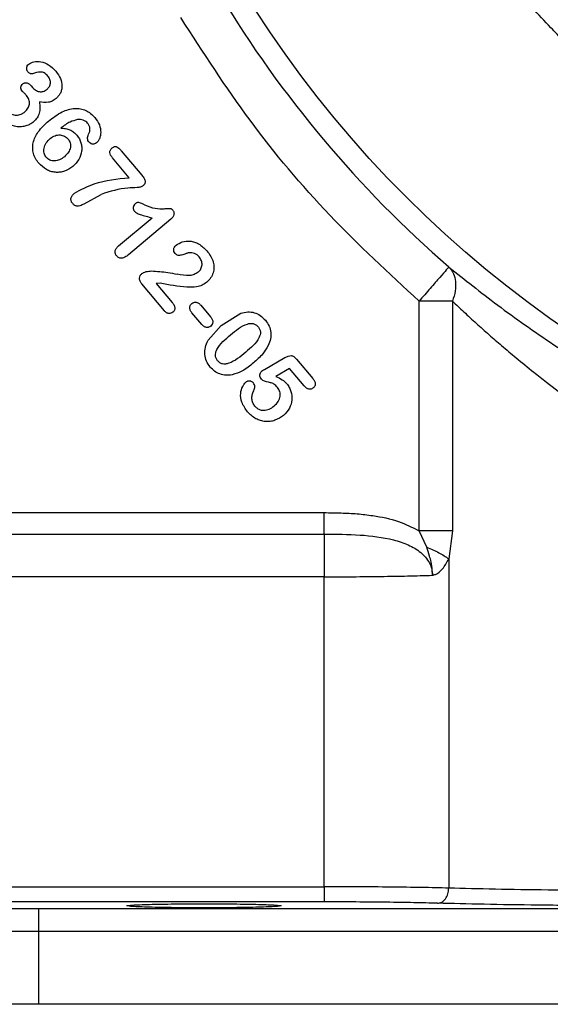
# Model space of a CAD drawing. Header units: inches. Extents: x 0.6 to 16.3, y -0.3 to 11.5.
# Tile 14 of 18: x 10.8 to 11.8, y 4.9 to 6.7. Entities that reach past the tile are written whole.
import ezdxf

# ---------------------------------------------------------------- set-up
doc = ezdxf.new("R2010")
doc.units = ezdxf.units.IN
doc.header["$MEASUREMENT"] = 0
doc.styles.add('SLDTEXTSTYLE0', font='TXT', dxfattribs={"width": 0.75})
doc.dimstyles.new('SLDDIMSTYLE1', dxfattribs={"dimtxt": 0.137795, "dimasz": 0.14, "dimexe": 0, "dimexo": 0.0625, "dimgap": 0.034449, "dimtad": 0, "dimdec": 1, "dimlfac": 1.5, "dimrnd": 1e-09, "dimzin": 12, "dimdsep": 46, "dimtxsty": 'SLDTEXTSTYLE0', "dimblk1": 'CLOSED', "dimblk2": 'CLOSED', "dimsah": 1, "dimcen": 0.09, "dimadec": 0, "dimazin": 3, "dimtfac": 1, "dimtofl": 0, "dimtmove": 0, "dimatfit": 3, "dimldrblk": 'CLOSED', "dimfxl": 0, "dimfrac": 2, "dimtolj": 1, "dimtzin": 12, "dimarcsym": 0})
doc.dimstyles.new('SLDDIMSTYLE2', dxfattribs={"dimtxt": 0.137795, "dimasz": 0.14, "dimexe": 0, "dimexo": 0.0625, "dimgap": 0.034449, "dimtad": 0, "dimdec": 1, "dimlfac": 1.5, "dimrnd": 1e-09, "dimzin": 12, "dimdsep": 46, "dimtxsty": 'SLDTEXTSTYLE0', "dimblk1": 'CLOSED', "dimblk2": 'CLOSED', "dimsah": 1, "dimcen": 0.09, "dimadec": 0, "dimazin": 3, "dimtfac": 1, "dimtdec": 1, "dimtofl": 0, "dimtmove": 0, "dimatfit": 3, "dimldrblk": 'CLOSED', "dimfxl": 0, "dimfrac": 2, "dimtolj": 1, "dimtzin": 12, "dimarcsym": 0})

# ---------------------------------------------------------------- blocks, each defined once
blk = doc.blocks.new('_Closed')
at = {"color": 0, "linetype": 'ByBlock', "lineweight": -2}
for p, q in [((-1, 0.166667), (0, 0)), ((-1, 0.166667), (-1, -0.166667)), ((0, 0), (-1, -0.166667)), ((0, 0), (-1, 0))]:
    blk.add_line(p, q, dxfattribs=at)
blk = doc.blocks.new('_D_1')
at = {"color": 7, "linetype": 'Continuous', "lineweight": 0}
for p, q in [((9.8522, 6.1795), (9.8522, 3.689)), ((12.0711, 5.2559), (12.0711, 3.689)), ((10.6909, 3.9269), (10.6489, 3.9269)), ((10.6489, 3.9269), (10.6489, 3.7081)), ((10.8945, 3.9269), (10.9365, 3.9269)), ((10.9365, 3.9269), (10.9365, 3.7081)), ((9.8522, 3.7284), (10.528, 3.7284)), ((12.0711, 3.7284), (11.0573, 3.7284)), ((10.6489, 3.7081), (10.6909, 3.7081)), ((10.9365, 3.7081), (10.8945, 3.7081))]:
    blk.add_line(p, q, dxfattribs=at)
at = {"color": 7, "linetype": 'Continuous', "lineweight": 18, "xscale": 0.14, "yscale": 0.14}
for p, rotation in [((9.8522, 3.7284), 179.9999997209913), ((12.0711, 3.7284), 359.9999997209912)]:
    blk.add_blockref('_Closed', p, dxfattribs=dict(at, rotation=rotation))
at = {"color": 7, "linetype": 'Continuous', "lineweight": 18, "char_height": 0.1378, "attachment_point": 1, "rotation": 360, "style": 'SLDTEXTSTYLE0'}
for s, insert in [('85', (10.6909, 3.8857)), ('3.3', (10.6654, 3.6796))]:
    blk.add_mtext(s, dxfattribs=dict(at, insert=insert))
blk = doc.blocks.new('_D_2')
at = {"color": 7, "linetype": 'Continuous', "lineweight": 0}
for p, q in [((12.0711, 5.2559), (12.0711, 4.1464)), ((9.9877, 4.9095), (9.9877, 4.1464)), ((10.6909, 4.3843), (10.6489, 4.3843)), ((10.6489, 4.3843), (10.6489, 4.1655)), ((10.8945, 4.3843), (10.9365, 4.3843)), ((10.9365, 4.3843), (10.9365, 4.1655)), ((9.9877, 4.1858), (10.528, 4.1858)), ((12.0711, 4.1858), (11.0573, 4.1858)), ((10.6489, 4.1655), (10.6909, 4.1655)), ((10.9365, 4.1655), (10.8945, 4.1655))]:
    blk.add_line(p, q, dxfattribs=at)
at = {"color": 7, "linetype": 'Continuous', "lineweight": 18, "xscale": 0.14, "yscale": 0.14}
for p, rotation in [((9.9877, 4.1858), 179.9999997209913), ((12.0711, 4.1858), 359.9999997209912)]:
    blk.add_blockref('_Closed', p, dxfattribs=dict(at, rotation=rotation))
at = {"color": 7, "linetype": 'Continuous', "lineweight": 18, "char_height": 0.1378, "attachment_point": 1, "rotation": 360, "style": 'SLDTEXTSTYLE0'}
for s, insert in [('79', (10.6909, 4.3431)), ('3.1', (10.6654, 4.137))]:
    blk.add_mtext(s, dxfattribs=dict(at, insert=insert))

msp = doc.modelspace()

# ---------------------------------------------------------------- linework, layer by layer
at = {"color": 7, "linetype": 'Continuous', "lineweight": 25}
for p, q in [((10.85, 6.5679), (10.8522, 6.5653)), ((11.0227, 6.406), (10.9935, 6.4408)), ((11.0088, 6.4536), (11.0451, 6.4103)), ((10.9433, 6.3602), (10.9732, 6.3767)), ((11.0038, 6.2857), (11.0631, 6.3354)), ((11.0958, 6.3327), (11.0212, 6.2701)), ((11.0848, 6.1711), (11.0447, 6.219)), ((11.0771, 6.2201), (11.0701, 6.2198)), ((11.0701, 6.2198), (11.0986, 6.1859)), ((11.1488, 6.1811), (11.166, 6.1606)), ((11.5919, 6.1883), (11.5331, 6.1883)), ((11.5331, 5.7836), (11.5331, 6.1883)), ((11.5919, 6.1883), (11.5919, 5.7836)), ((11.1504, 6.1475), (11.1331, 6.168)), ((11.1844, 6.1452), (11.2193, 6.1672)), ((11.1844, 6.1452), (11.1616, 6.1194)), ((11.2611, 6.0682), (11.2969, 6.0889)), ((11.3172, 6.0864), (11.346, 6.0521)), ((11.3051, 6.0698), (11.2809, 6.0557)), ((11.331, 6.0389), (11.3051, 6.0698)), ((10.6963, 5.8156), (11.366, 5.8156)), ((11.5465, 5.7547), (11.5331, 5.7836)), ((11.5919, 5.7836), (11.5854, 5.7342)), ((10.6853, 5.7779), (11.366, 5.7779)), ((11.5854, 5.7342), (11.5854, 5.1537)), ((11.366, 5.7025), (10.5599, 5.7025)), ((11.366, 5.1561), (11.366, 5.7025)), ((10.5599, 5.1561), (11.366, 5.1561)), ((11.366, 5.1294), (10.5599, 5.1294)), ((13.2784, 5.117), (10.8638, 5.117)), ((10.8638, 4.9489), (10.8638, 5.077)), ((13.2784, 5.077), (10.8638, 5.077)), ((13.2784, 4.9489), (10.8638, 4.9489))]:
    msp.add_line(p, q, dxfattribs=at)
for radius in [1.9709, 1.54, 1.5333]:
    msp.add_circle((12.9044, 7.7653), radius, dxfattribs=at)
msp.add_arc((12.9044, 7.7653), 2.0099, 211.0232, 228.9899, dxfattribs=at)
for points, knots in [([(14.4845, 7.7653), (14.4834, 7.7214), (14.4815, 7.6387), (14.467, 7.5232), (14.4482, 7.4242), (14.4273, 7.3414), (14.4068, 7.2747), (14.3916, 7.2309), (14.382, 7.2053), (14.3774, 7.1933), (14.3732, 7.1828), (14.3697, 7.1739), (14.3668, 7.1667), (14.3568, 7.1426), (14.3377, 7.099), (14.3058, 7.0339), (14.2702, 6.9697), (14.2359, 6.9141), (14.2072, 6.8709), (14.1797, 6.8321), (14.149, 6.7912), (14.1151, 6.7495), (14.082, 6.7113), (14.0516, 6.6784), (14.0195, 6.6454), (13.983, 6.6101), (13.9384, 6.5698), (13.8881, 6.5282), (13.8387, 6.4906), (13.7953, 6.4602), (13.7598, 6.4367), (13.7259, 6.4154), (13.6899, 6.3941), (13.6517, 6.3729), (13.6134, 6.353), (13.5776, 6.3355), (13.543, 6.3198), (13.5061, 6.304), (13.4683, 6.289), (13.4312, 6.2755), (13.4, 6.2649), (13.3697, 6.2552), (13.3402, 6.2464), (13.3105, 6.2382), (13.2851, 6.2317), (13.2626, 6.2263), (13.2431, 6.2219), (13.2268, 6.2184), (13.2073, 6.2144), (13.1845, 6.2101), (13.158, 6.2056), (13.1337, 6.2019), (13.1117, 6.1988), (13.092, 6.1964), (13.0746, 6.1944), (13.045, 6.1913), (13.0062, 6.1882), (12.9664, 6.1863), (12.9407, 6.1855), (12.9259, 6.1853), (12.9142, 6.1852), (12.8881, 6.1851), (12.8466, 6.1859), (12.7905, 6.189), (12.7371, 6.1939), (12.6815, 6.2007), (12.6189, 6.2108), (12.5554, 6.2238), (12.4974, 6.2383), (12.449, 6.252), (12.4053, 6.2659), (12.3662, 6.2795), (12.3314, 6.2926), (12.2964, 6.3066), (12.2528, 6.3254), (12.1948, 6.3528), (12.1204, 6.3924), (12.0609, 6.4287), (12.0215, 6.4549), (12.0057, 6.4657), (11.9902, 6.4766), (11.9722, 6.4895), (11.9454, 6.5093), (11.9117, 6.5356), (11.8741, 6.5669), (11.841, 6.5963), (11.8125, 6.6229), (11.7876, 6.6473), (11.7611, 6.6744), (11.728, 6.7099), (11.6907, 6.7531), (11.6547, 6.7981), (11.624, 6.8393), (11.5978, 6.8766), (11.5754, 6.9106), (11.5546, 6.9438), (11.5332, 6.9798), (11.5115, 7.0189), (11.491, 7.0584), (11.4732, 7.0952), (11.4579, 7.1289), (11.446, 7.1569), (11.4351, 7.1837), (11.4201, 7.2226), (11.401, 7.2774), (11.3819, 7.3413), (11.3666, 7.4012), (11.3528, 7.4643), (11.3407, 7.534), (11.3316, 7.6081), (11.3255, 7.6851), (11.3248, 7.7367), (11.3243, 7.7653)], [0, 0, 0, 0, 0.0265309, 0.0499466, 0.0702465, 0.0874302, 0.1014971, 0.1124471, 0.1154044, 0.1180153, 0.1202799, 0.122198, 0.1237697, 0.124995, 0.137958, 0.1525472, 0.1687825, 0.1823272, 0.1920206, 0.2001132, 0.2110379, 0.2229462, 0.2325847, 0.241604, 0.250004, 0.2604269, 0.2722989, 0.2863047, 0.2998631, 0.3098123, 0.3183243, 0.3255783, 0.3340016, 0.3435943, 0.3520211, 0.360046, 0.3677059, 0.3750005, 0.3842956, 0.3922566, 0.3988837, 0.4041768, 0.4115243, 0.4174697, 0.4227709, 0.4274278, 0.4314405, 0.4348089, 0.437533, 0.4434337, 0.4488585, 0.4538076, 0.458281, 0.4622787, 0.4658006, 0.4688468, 0.480302, 0.4893103, 0.4928967, 0.4958713, 0.498234, 0.4999848, 0.5116527, 0.5233202, 0.5338967, 0.5440878, 0.5571806, 0.5722153, 0.5832156, 0.5933345, 0.6025719, 0.6109278, 0.6184022, 0.6249949, 0.6337309, 0.6470672, 0.6638133, 0.6846293, 0.689161, 0.6923669, 0.6961964, 0.7006497, 0.7057267, 0.7163439, 0.7264792, 0.735293, 0.7431366, 0.7500097, 0.7563226, 0.7660937, 0.7793226, 0.7907933, 0.8009674, 0.8103228, 0.8183531, 0.8255968, 0.8340142, 0.8436056, 0.852637, 0.8608748, 0.8683371, 0.8750239, 0.8792332, 0.8858342, 0.900219, 0.9143062, 0.9261295, 0.9375667, 0.9533385, 0.968849, 0.9827133, 1, 1, 1, 1]), ([(11.5331, 6.1883), (11.4797, 6.2378), (11.3728, 6.3367), (11.2319, 6.5046), (11.153, 6.627), (11.1135, 6.6882)], [0, 0, 0, 0, 0.333252, 0.666738, 1, 1, 1, 1]), ([(10.8441, 6.5929), (10.8437, 6.5933), (10.8431, 6.5942), (10.8422, 6.5964), (10.842, 6.5989), (10.8425, 6.6013), (10.8435, 6.6038), (10.8449, 6.6053), (10.8459, 6.6063)], [0, 0, 0, 0, 0.111077, 0.222489, 0.464079, 0.594487, 0.723632, 1, 1, 1, 1]), ([(10.8459, 6.6063), (10.8472, 6.6071), (10.8499, 6.609), (10.857, 6.611), (10.8679, 6.6109), (10.882, 6.6054), (10.8895, 6.5978), (10.8936, 6.5937)], [0, 0, 0, 0, 0.085419, 0.181776, 0.408015, 0.68022, 1, 1, 1, 1]), ([(10.8522, 6.5891), (10.8518, 6.589), (10.8512, 6.5888), (10.8498, 6.5889), (10.848, 6.5895), (10.8459, 6.5909), (10.8447, 6.5922), (10.8441, 6.5929)], [0, 0, 0, 0, 0.102641, 0.207665, 0.440219, 0.706748, 1, 1, 1, 1]), ([(10.8796, 6.585), (10.8776, 6.5872), (10.8748, 6.5901), (10.87, 6.592), (10.8628, 6.5927), (10.857, 6.5907), (10.8522, 6.5891)], [0, 0, 0, 0, 0.285181, 0.398722, 0.504982, 1, 1, 1, 1]), ([(10.8782, 6.562), (10.8796, 6.5635), (10.8825, 6.5665), (10.884, 6.5717), (10.884, 6.5759), (10.883, 6.5803), (10.881, 6.5831), (10.8796, 6.585)], [0, 0, 0, 0, 0.239226, 0.479138, 0.603983, 0.728774, 1, 1, 1, 1]), ([(10.8936, 6.5937), (10.8966, 6.5895), (10.9022, 6.5817), (10.9046, 6.5698), (10.9038, 6.5611), (10.9017, 6.5552), (10.8985, 6.5499), (10.8954, 6.547), (10.8939, 6.5456)], [0, 0, 0, 0, 0.284241, 0.535843, 0.654147, 0.768424, 0.882717, 1, 1, 1, 1]), ([(10.8348, 6.5582), (10.834, 6.5594), (10.8327, 6.561), (10.832, 6.5635), (10.8319, 6.5653), (10.8322, 6.567), (10.8331, 6.5692), (10.8344, 6.5705), (10.8353, 6.5714)], [0, 0, 0, 0, 0.282788, 0.405402, 0.521825, 0.636364, 0.750771, 1, 1, 1, 1]), ([(10.8353, 6.5714), (10.8358, 6.5718), (10.8368, 6.5726), (10.8386, 6.5733), (10.8404, 6.5735), (10.8423, 6.5733), (10.8443, 6.5727), (10.8471, 6.5711), (10.8488, 6.5692), (10.85, 6.5679)], [0, 0, 0, 0, 0.113453, 0.220171, 0.325837, 0.436296, 0.555948, 0.686994, 1, 1, 1, 1]), ([(10.8522, 6.5653), (10.854, 6.5635), (10.8574, 6.56), (10.8632, 6.5578), (10.868, 6.5574), (10.8715, 6.5581), (10.875, 6.5596), (10.8771, 6.5612), (10.8782, 6.562)], [0, 0, 0, 0, 0.25221, 0.493531, 0.614359, 0.734448, 0.860943, 1, 1, 1, 1]), ([(10.8417, 6.5511), (10.8405, 6.5524), (10.8386, 6.5544), (10.8362, 6.5567), (10.8352, 6.5578), (10.8348, 6.5582)], [0, 0, 0, 0, 0.534794, 0.834225, 1, 1, 1, 1]), ([(10.8385, 6.5217), (10.8407, 6.5238), (10.8439, 6.5268), (10.8463, 6.532), (10.8472, 6.5359), (10.8471, 6.5398), (10.8459, 6.5453), (10.8434, 6.5487), (10.8417, 6.5511)], [0, 0, 0, 0, 0.269971, 0.390141, 0.506885, 0.622797, 0.740193, 1, 1, 1, 1]), ([(10.8939, 6.5456), (10.8918, 6.544), (10.8877, 6.5409), (10.8776, 6.5379), (10.8698, 6.5389), (10.8645, 6.5396)], [0, 0, 0, 0, 0.255239, 0.48868, 1, 1, 1, 1]), ([(10.8645, 6.5396), (10.8651, 6.5361), (10.8661, 6.5294), (10.8647, 6.5196), (10.8609, 6.511), (10.8565, 6.5067), (10.8543, 6.5045)], [0, 0, 0, 0, 0.279828, 0.527212, 0.760172, 1, 1, 1, 1]), ([(10.8806, 6.5059), (10.8883, 6.5118), (10.9022, 6.5223), (10.9225, 6.5287), (10.937, 6.5279), (10.9465, 6.525), (10.9553, 6.5196), (10.96, 6.5146), (10.9624, 6.512)], [0, 0, 0, 0, 0.312608, 0.562509, 0.671681, 0.776682, 0.88407, 1, 1, 1, 1]), ([(10.8543, 6.5045), (10.8523, 6.503), (10.8481, 6.4999), (10.8409, 6.497), (10.8331, 6.4955), (10.8222, 6.4958), (10.8078, 6.5004), (10.7993, 6.5089), (10.7949, 6.5133)], [0, 0, 0, 0, 0.1149802, 0.2305777, 0.348069, 0.4685187, 0.7211501, 1, 1, 1, 1]), ([(10.8078, 6.5239), (10.8097, 6.5221), (10.8136, 6.5183), (10.8218, 6.5159), (10.8291, 6.5165), (10.8348, 6.5188), (10.8372, 6.5207), (10.8385, 6.5217)], [0, 0, 0, 0, 0.23015, 0.469798, 0.726379, 0.85902, 1, 1, 1, 1]), ([(10.9624, 6.512), (10.9653, 6.5078), (10.9709, 6.5), (10.9729, 6.4885), (10.9722, 6.4802), (10.9705, 6.475), (10.9682, 6.4705), (10.966, 6.4683), (10.9649, 6.4672)], [0, 0, 0, 0, 0.305956, 0.578133, 0.693967, 0.809947, 0.909384, 1, 1, 1, 1]), ([(10.8635, 6.4315), (10.8614, 6.4343), (10.8574, 6.4395), (10.8538, 6.4487), (10.8524, 6.4581), (10.8538, 6.4715), (10.8624, 6.4892), (10.8742, 6.5), (10.8806, 6.5059)], [0, 0, 0, 0, 0.118974, 0.229568, 0.337936, 0.447714, 0.695565, 1, 1, 1, 1]), ([(10.9316, 6.5084), (10.9273, 6.5072), (10.9165, 6.5043), (10.9076, 6.4975), (10.9023, 6.4935)], [0, 0, 0, 0, 0.4051456, 1, 1, 1, 1]), ([(10.9023, 6.4935), (10.9052, 6.4934), (10.9106, 6.4931), (10.9183, 6.4907), (10.9251, 6.4867), (10.9287, 6.4828), (10.9305, 6.4809)], [0, 0, 0, 0, 0.266267, 0.509085, 0.747368, 1, 1, 1, 1]), ([(10.9495, 6.5021), (10.9485, 6.5032), (10.9462, 6.5054), (10.9417, 6.5074), (10.9368, 6.5086), (10.9333, 6.5085), (10.9316, 6.5084)], [0, 0, 0, 0, 0.231041, 0.476784, 0.736079, 1, 1, 1, 1]), ([(10.9512, 6.4825), (10.952, 6.4841), (10.9534, 6.4873), (10.9537, 6.4925), (10.9526, 6.4977), (10.9506, 6.5006), (10.9495, 6.5021)], [0, 0, 0, 0, 0.252489, 0.498561, 0.745989, 1, 1, 1, 1]), ([(10.8766, 6.4419), (10.8757, 6.4431), (10.874, 6.4454), (10.8726, 6.4495), (10.8722, 6.4538), (10.8729, 6.46), (10.8762, 6.468), (10.8811, 6.4727), (10.8837, 6.4752)], [0, 0, 0, 0, 0.115169, 0.226143, 0.339516, 0.461491, 0.718016, 1, 1, 1, 1]), ([(10.8837, 6.4752), (10.8864, 6.4771), (10.8903, 6.4799), (10.8964, 6.4813), (10.9008, 6.4815), (10.905, 6.4808), (10.9088, 6.4793), (10.9122, 6.4772), (10.914, 6.4753), (10.9149, 6.4743)], [0, 0, 0, 0, 0.277747, 0.407477, 0.537679, 0.654715, 0.774101, 0.886804, 1, 1, 1, 1]), ([(10.9149, 6.4743), (10.9158, 6.4733), (10.9173, 6.4711), (10.9188, 6.4673), (10.9194, 6.4633), (10.9191, 6.4576), (10.9161, 6.45), (10.9113, 6.4455), (10.9088, 6.4431)], [0, 0, 0, 0, 0.113141, 0.223963, 0.337858, 0.452926, 0.707859, 1, 1, 1, 1]), ([(10.9305, 6.4809), (10.9321, 6.4788), (10.9352, 6.4747), (10.938, 6.4676), (10.9394, 6.4603), (10.9391, 6.4501), (10.9348, 6.4374), (10.9274, 6.4298), (10.9236, 6.4259)], [0, 0, 0, 0, 0.126559, 0.248054, 0.368006, 0.489032, 0.73899, 1, 1, 1, 1]), ([(10.9519, 6.4685), (10.9512, 6.4695), (10.9499, 6.4714), (10.9492, 6.4751), (10.9494, 6.4789), (10.9506, 6.4813), (10.9512, 6.4825)], [0, 0, 0, 0, 0.234485, 0.476738, 0.731233, 1, 1, 1, 1]), ([(10.9649, 6.4672), (10.9639, 6.4666), (10.9619, 6.4653), (10.9589, 6.4651), (10.9565, 6.4654), (10.9542, 6.4663), (10.9528, 6.4676), (10.9519, 6.4685)], [0, 0, 0, 0, 0.239852, 0.48556, 0.614926, 0.740367, 1, 1, 1, 1]), ([(10.9935, 6.4408), (10.9922, 6.4425), (10.99, 6.4454), (10.9885, 6.4497), (10.9887, 6.4528), (10.9894, 6.4549), (10.9908, 6.4569), (10.992, 6.458), (10.9926, 6.4585)], [0, 0, 0, 0, 0.307867, 0.546456, 0.652487, 0.758832, 0.872692, 1, 1, 1, 1]), ([(10.9926, 6.4585), (10.9933, 6.4591), (10.9946, 6.4601), (10.9967, 6.461), (10.9989, 6.4612), (11.0017, 6.4603), (11.0051, 6.4577), (11.0074, 6.4551), (11.0088, 6.4536)], [0, 0, 0, 0, 0.136263, 0.251521, 0.354102, 0.455506, 0.694503, 1, 1, 1, 1]), ([(10.9088, 6.4431), (10.906, 6.4411), (10.9007, 6.4372), (10.8927, 6.4353), (10.8869, 6.4357), (10.8829, 6.4369), (10.8794, 6.4389), (10.8776, 6.4409), (10.8766, 6.4419)], [0, 0, 0, 0, 0.289644, 0.544376, 0.663491, 0.775068, 0.885145, 1, 1, 1, 1]), ([(10.9236, 6.4259), (10.9189, 6.4227), (10.9119, 6.4179), (10.9009, 6.4155), (10.8926, 6.4153), (10.8845, 6.4169), (10.8739, 6.4213), (10.8677, 6.4274), (10.8635, 6.4315)], [0, 0, 0, 0, 0.2512771, 0.375068, 0.495723, 0.6175397, 0.7415189, 1, 1, 1, 1]), ([(10.9263, 6.3788), (10.9377, 6.3849), (10.9676, 6.401), (11.0017, 6.4041), (11.0227, 6.406)], [0, 0, 0, 0, 0.380583, 1, 1, 1, 1]), ([(11.0451, 6.4103), (11.0466, 6.4084), (11.0487, 6.4058), (11.0503, 6.4021), (11.0509, 6.3997), (11.0508, 6.3974), (11.05, 6.3952), (11.0486, 6.3932), (11.0473, 6.392), (11.0466, 6.3914)], [0, 0, 0, 0, 0.324235, 0.451927, 0.560985, 0.661051, 0.7629, 0.873949, 1, 1, 1, 1]), ([(11.0466, 6.3914), (11.0461, 6.391), (11.0449, 6.3902), (11.0416, 6.3891), (11.0334, 6.3882), (11.0096, 6.3882), (10.9888, 6.3816), (10.9732, 6.3767)], [0, 0, 0, 0, 0.025659, 0.05678, 0.138701, 0.354443, 1, 1, 1, 1]), ([(10.9227, 6.3609), (10.9222, 6.3616), (10.9213, 6.3629), (10.9204, 6.3651), (10.92, 6.3673), (10.9201, 6.3697), (10.9208, 6.3721), (10.9226, 6.3754), (10.9248, 6.3774), (10.9263, 6.3788)], [0, 0, 0, 0, 0.120571, 0.232711, 0.341886, 0.453994, 0.572385, 0.69996, 1, 1, 1, 1]), ([(10.9227, 6.3609), (10.9239, 6.3597), (10.9256, 6.358), (10.9286, 6.3568), (10.9319, 6.3561), (10.9371, 6.3571), (10.9411, 6.3591), (10.9433, 6.3602)], [0, 0, 0, 0, 0.218041, 0.319234, 0.420849, 0.663266, 1, 1, 1, 1]), ([(11.0331, 6.36), (11.0322, 6.3591), (11.0305, 6.3573), (11.0296, 6.3537), (11.0298, 6.3506), (11.0306, 6.3484), (11.0313, 6.3475), (11.0317, 6.347)], [0, 0, 0, 0, 0.248606, 0.506925, 0.759969, 0.879047, 1, 1, 1, 1]), ([(11.0499, 6.3581), (11.0466, 6.3598), (11.0428, 6.3617), (11.038, 6.3623), (11.0363, 6.3619), (11.0346, 6.3612), (11.0336, 6.3604), (11.0331, 6.36)], [0, 0, 0, 0, 0.603787, 0.695522, 0.788261, 0.888104, 1, 1, 1, 1]), ([(11.0499, 6.3581), (11.056, 6.3556), (11.067, 6.3511), (11.0814, 6.3511), (11.0901, 6.3517), (11.0939, 6.3521), (11.0959, 6.3517), (11.0976, 6.3507), (11.0986, 6.3495), (11.0994, 6.3487)], [0, 0, 0, 0, 0.375055, 0.689236, 0.818786, 0.88777, 0.909177, 0.934246, 1, 1, 1, 1]), ([(11.0317, 6.347), (11.0329, 6.346), (11.0359, 6.3435), (11.0466, 6.3394), (11.056, 6.3371), (11.0631, 6.3354)], [0, 0, 0, 0, 0.14007, 0.350332, 1, 1, 1, 1]), ([(11.0994, 6.3487), (11.0998, 6.3481), (11.1007, 6.347), (11.1014, 6.345), (11.1017, 6.343), (11.1013, 6.3401), (11.0996, 6.3363), (11.0971, 6.3339), (11.0958, 6.3327)], [0, 0, 0, 0, 0.119057, 0.229889, 0.338651, 0.451833, 0.70269, 1, 1, 1, 1]), ([(11.0007, 6.268), (10.9998, 6.2694), (10.9984, 6.2713), (10.9978, 6.2744), (10.9979, 6.2767), (10.9985, 6.2791), (11.0003, 6.2823), (11.0024, 6.2843), (11.0038, 6.2857)], [0, 0, 0, 0, 0.235857, 0.346508, 0.45923, 0.577207, 0.70355, 1, 1, 1, 1]), ([(11.1034, 6.2727), (11.1027, 6.2737), (11.1015, 6.2754), (11.101, 6.2779), (11.101, 6.2799), (11.1014, 6.2818), (11.1025, 6.2844), (11.1041, 6.2859), (11.1052, 6.2869)], [0, 0, 0, 0, 0.2444, 0.360851, 0.479806, 0.601841, 0.725809, 1, 1, 1, 1]), ([(11.1052, 6.2869), (11.1087, 6.2892), (11.1163, 6.2939), (11.128, 6.2948), (11.1377, 6.2928), (11.1486, 6.2882), (11.155, 6.2816), (11.1595, 6.277)], [0, 0, 0, 0, 0.203632, 0.431723, 0.5548, 0.688327, 1, 1, 1, 1]), ([(11.0212, 6.2701), (11.0193, 6.2686), (11.0158, 6.2659), (11.0107, 6.264), (11.0071, 6.2641), (11.0047, 6.2648), (11.0025, 6.2661), (11.0013, 6.2674), (11.0007, 6.268)], [0, 0, 0, 0, 0.321406, 0.568105, 0.674214, 0.776818, 0.883217, 1, 1, 1, 1]), ([(11.1273, 6.2735), (11.1268, 6.2734), (11.1252, 6.273), (11.1211, 6.2716), (11.1165, 6.2697), (11.1117, 6.2689), (11.1085, 6.269), (11.1057, 6.2703), (11.1042, 6.2718), (11.1034, 6.2727)], [0, 0, 0, 0, 0.069112, 0.187071, 0.505506, 0.64706, 0.753468, 0.869063, 1, 1, 1, 1]), ([(11.146, 6.2663), (11.1448, 6.2676), (11.1424, 6.2702), (11.1378, 6.2726), (11.1327, 6.2738), (11.1292, 6.2736), (11.1273, 6.2735)], [0, 0, 0, 0, 0.256109, 0.49324, 0.736878, 1, 1, 1, 1]), ([(11.1441, 6.2395), (11.1451, 6.2403), (11.147, 6.2421), (11.149, 6.2453), (11.1504, 6.2488), (11.1512, 6.2537), (11.1503, 6.2601), (11.1475, 6.2642), (11.146, 6.2663)], [0, 0, 0, 0, 0.130997, 0.255871, 0.379982, 0.502839, 0.747494, 1, 1, 1, 1]), ([(11.1595, 6.277), (11.162, 6.2738), (11.1668, 6.2679), (11.1695, 6.2607), (11.1707, 6.2574)], [0, 0, 0, 0, 0.532388, 1, 1, 1, 1]), ([(11.1707, 6.2574), (11.1713, 6.2542), (11.1725, 6.2478), (11.1707, 6.2381), (11.1665, 6.2289), (11.1618, 6.2243), (11.1595, 6.2219)], [0, 0, 0, 0, 0.245925, 0.494906, 0.747887, 1, 1, 1, 1]), ([(11.5855, 6.2486), (11.6133, 6.2264), (11.6687, 6.1821), (11.7686, 6.1116), (11.8776, 6.0426), (11.9563, 6.0008), (11.9956, 5.9799)], [0, 0, 0, 0, 0.251561, 0.502133, 0.751208, 1, 1, 1, 1]), ([(11.5855, 6.2486), (11.5886, 6.245), (11.5944, 6.238), (11.5978, 6.2231), (11.5976, 6.2065), (11.5938, 6.1944), (11.5919, 6.1883)], [0, 0, 0, 0, 0.262476, 0.500005, 0.749927, 1, 1, 1, 1]), ([(11.0447, 6.219), (11.0435, 6.2206), (11.0419, 6.2228), (11.041, 6.2264), (11.0409, 6.2296), (11.0417, 6.2327), (11.0434, 6.2353), (11.0445, 6.2364), (11.045, 6.2369)], [0, 0, 0, 0, 0.288123, 0.415836, 0.539924, 0.773776, 0.885621, 1, 1, 1, 1]), ([(11.045, 6.2369), (11.0461, 6.2375), (11.0484, 6.2391), (11.0542, 6.241), (11.0589, 6.2414), (11.0621, 6.2417)], [0, 0, 0, 0, 0.201265, 0.472344, 1, 1, 1, 1]), ([(11.0621, 6.2417), (11.0716, 6.241), (11.0868, 6.2399), (11.1017, 6.2371), (11.1073, 6.236)], [0, 0, 0, 0, 0.626476, 1, 1, 1, 1]), ([(11.1441, 6.2395), (11.1419, 6.238), (11.1373, 6.2349), (11.1245, 6.2325), (11.1145, 6.2346), (11.1073, 6.236)], [0, 0, 0, 0, 0.204435, 0.433511, 1, 1, 1, 1]), ([(11.1595, 6.2219), (11.1567, 6.2199), (11.1513, 6.216), (11.1391, 6.2126), (11.114, 6.213), (11.0927, 6.2171), (11.0771, 6.2201)], [0, 0, 0, 0, 0.119289, 0.236007, 0.438625, 1, 1, 1, 1]), ([(11.0986, 6.1859), (11.0998, 6.1843), (11.1015, 6.1821), (11.1028, 6.1787), (11.1032, 6.1764), (11.103, 6.1742), (11.1024, 6.1722), (11.1013, 6.1704), (11.1002, 6.1694), (11.0996, 6.1689)], [0, 0, 0, 0, 0.308953, 0.438717, 0.55715, 0.667961, 0.774539, 0.883221, 1, 1, 1, 1]), ([(11.1331, 6.168), (11.132, 6.1695), (11.1304, 6.1716), (11.1294, 6.1747), (11.1292, 6.1769), (11.1295, 6.179), (11.1302, 6.1809), (11.1314, 6.1827), (11.1324, 6.1837), (11.1329, 6.1841)], [0, 0, 0, 0, 0.298607, 0.425929, 0.544881, 0.659208, 0.769597, 0.881459, 1, 1, 1, 1]), ([(11.1329, 6.1841), (11.1341, 6.185), (11.1358, 6.1861), (11.1385, 6.1866), (11.1406, 6.1866), (11.1427, 6.186), (11.1457, 6.1844), (11.1475, 6.1825), (11.1488, 6.1811)], [0, 0, 0, 0, 0.230096, 0.339105, 0.450747, 0.569198, 0.697012, 1, 1, 1, 1]), ([(11.5919, 6.1883), (11.5985, 6.182), (11.612, 6.1693), (11.6336, 6.1495), (11.6558, 6.1297), (11.6792, 6.1094), (11.7053, 6.0873), (11.7318, 6.0658), (11.7633, 6.041), (11.7973, 6.0155), (11.8372, 5.9869), (11.8772, 5.9598), (11.9179, 5.9336), (11.9458, 5.9168), (11.9593, 5.9086)], [0, 0, 0, 0, 0.068969, 0.1407, 0.211169, 0.278022, 0.352867, 0.439801, 0.50077, 0.610344, 0.707195, 0.803931, 0.905203, 1, 1, 1, 1]), ([(11.0996, 6.1689), (11.0986, 6.1682), (11.0964, 6.1667), (11.093, 6.1664), (11.0904, 6.1669), (11.0876, 6.1682), (11.086, 6.1699), (11.0848, 6.1711)], [0, 0, 0, 0, 0.231852, 0.458895, 0.579687, 0.706406, 1, 1, 1, 1]), ([(11.2193, 6.1672), (11.2233, 6.1682), (11.2311, 6.1701), (11.2431, 6.1686), (11.254, 6.1635), (11.2596, 6.1577), (11.2625, 6.1547)], [0, 0, 0, 0, 0.2597171, 0.4999366, 0.7403803, 1, 1, 1, 1]), ([(11.1662, 6.1445), (11.165, 6.1437), (11.1633, 6.1425), (11.1606, 6.1419), (11.1586, 6.142), (11.1564, 6.1425), (11.1534, 6.1441), (11.1516, 6.1461), (11.1504, 6.1475)], [0, 0, 0, 0, 0.229656, 0.338087, 0.448765, 0.566361, 0.694142, 1, 1, 1, 1]), ([(11.166, 6.1606), (11.1671, 6.1591), (11.1687, 6.157), (11.1698, 6.1538), (11.1699, 6.1516), (11.1696, 6.1496), (11.1687, 6.147), (11.1672, 6.1455), (11.1662, 6.1445)], [0, 0, 0, 0, 0.304749, 0.432165, 0.549551, 0.662105, 0.771473, 1, 1, 1, 1]), ([(11.2013, 6.129), (11.2104, 6.1367), (11.2211, 6.1457), (11.236, 6.1495), (11.2412, 6.1491), (11.2459, 6.1471), (11.2482, 6.1447), (11.2495, 6.1434)], [0, 0, 0, 0, 0.63083, 0.73104, 0.81979, 0.90618, 1, 1, 1, 1]), ([(11.2625, 6.1547), (11.2649, 6.1514), (11.2696, 6.1449), (11.2727, 6.1334), (11.2722, 6.1214), (11.2692, 6.1139), (11.2676, 6.11)], [0, 0, 0, 0, 0.2567364, 0.4972172, 0.7371673, 1, 1, 1, 1]), ([(11.1783, 6.0834), (11.1773, 6.0849), (11.1753, 6.0876), (11.1741, 6.0927), (11.1748, 6.0979), (11.181, 6.1122), (11.1919, 6.1212), (11.2013, 6.129)], [0, 0, 0, 0, 0.093536, 0.179917, 0.267925, 0.37143, 1, 1, 1, 1]), ([(11.2495, 6.1434), (11.2506, 6.1419), (11.2526, 6.1391), (11.2539, 6.134), (11.2534, 6.1288), (11.2475, 6.1148), (11.2369, 6.106), (11.2278, 6.0985)], [0, 0, 0, 0, 0.098348, 0.187361, 0.275453, 0.378887, 1, 1, 1, 1]), ([(11.1653, 6.0722), (11.1629, 6.0756), (11.1581, 6.0824), (11.1554, 6.0947), (11.1562, 6.1075), (11.1597, 6.1154), (11.1616, 6.1194)], [0, 0, 0, 0, 0.246064, 0.489301, 0.738361, 1, 1, 1, 1]), ([(11.2676, 6.11), (11.2645, 6.105), (11.2575, 6.0934), (11.2472, 6.0846), (11.2414, 6.0796)], [0, 0, 0, 0, 0.435339, 1, 1, 1, 1]), ([(11.2278, 6.0985), (11.2185, 6.0905), (11.2076, 6.0812), (11.1924, 6.0774), (11.187, 6.0775), (11.182, 6.0796), (11.1796, 6.0821), (11.1783, 6.0834)], [0, 0, 0, 0, 0.6244147, 0.7285046, 0.8170152, 0.9042288, 1, 1, 1, 1]), ([(11.2969, 6.0889), (11.2988, 6.0899), (11.3022, 6.0918), (11.307, 6.0927), (11.3103, 6.0919), (11.3137, 6.0902), (11.3157, 6.088), (11.3172, 6.0864)], [0, 0, 0, 0, 0.286749, 0.508816, 0.611937, 0.724866, 1, 1, 1, 1]), ([(11.2414, 6.0796), (11.2352, 6.0744), (11.224, 6.065), (11.2101, 6.0605), (11.204, 6.0585)], [0, 0, 0, 0, 0.555597, 1, 1, 1, 1]), ([(11.204, 6.0585), (11.2003, 6.0581), (11.193, 6.0573), (11.1824, 6.0597), (11.1727, 6.0645), (11.1678, 6.0696), (11.1653, 6.0722)], [0, 0, 0, 0, 0.257915, 0.504703, 0.749188, 1, 1, 1, 1]), ([(11.2554, 6.0507), (11.2546, 6.0519), (11.2531, 6.0541), (11.2527, 6.0583), (11.2534, 6.0616), (11.2547, 6.0639), (11.2556, 6.0648), (11.2561, 6.0652)], [0, 0, 0, 0, 0.251395, 0.511018, 0.765182, 0.882348, 1, 1, 1, 1]), ([(11.2561, 6.0652), (11.2561, 6.0652), (11.2563, 6.0653), (11.2568, 6.0656), (11.2584, 6.0666), (11.2599, 6.0675), (11.2611, 6.0682)], [0, 0, 0, 0, 0.0364494, 0.0981508, 0.2974684, 1, 1, 1, 1]), ([(11.2312, 5.9933), (11.2273, 5.9987), (11.2202, 6.0084), (11.218, 6.0249), (11.2212, 6.0358), (11.2248, 6.0422), (11.227, 6.0445), (11.2281, 6.0455)], [0, 0, 0, 0, 0.343875, 0.616636, 0.835207, 0.924357, 1, 1, 1, 1]), ([(11.2415, 6.0441), (11.241, 6.0446), (11.2401, 6.0455), (11.2385, 6.0465), (11.2367, 6.0472), (11.2342, 6.0476), (11.2317, 6.0474), (11.2294, 6.0465), (11.2285, 6.0459), (11.2281, 6.0455)], [0, 0, 0, 0, 0.133816, 0.261849, 0.389658, 0.522829, 0.771331, 0.885998, 1, 1, 1, 1]), ([(11.242, 6.0306), (11.2425, 6.0319), (11.2436, 6.0342), (11.2441, 6.0379), (11.2434, 6.0413), (11.2421, 6.0431), (11.2415, 6.0441)], [0, 0, 0, 0, 0.286556, 0.532691, 0.760333, 1, 1, 1, 1]), ([(11.2837, 6.0364), (11.2818, 6.0386), (11.2784, 6.0426), (11.2689, 6.0455), (11.2606, 6.0462), (11.2562, 6.05), (11.2554, 6.0507)], [0, 0, 0, 0, 0.266647, 0.467576, 0.900531, 1, 1, 1, 1]), ([(11.2809, 6.0557), (11.2847, 6.054), (11.2919, 6.0509), (11.2975, 6.0454), (11.3001, 6.0428)], [0, 0, 0, 0, 0.537416, 1, 1, 1, 1]), ([(11.3001, 6.0428), (11.3017, 6.0407), (11.3048, 6.0366), (11.3087, 6.027), (11.31, 6.0141), (11.3056, 5.9986), (11.2983, 5.991), (11.2944, 5.9871)], [0, 0, 0, 0, 0.127539, 0.251273, 0.49315, 0.739188, 1, 1, 1, 1]), ([(11.346, 6.0521), (11.3472, 6.0505), (11.3489, 6.0483), (11.3501, 6.0451), (11.3505, 6.0429), (11.3504, 6.0408), (11.3497, 6.0388), (11.3484, 6.037), (11.3473, 6.036), (11.3467, 6.0354)], [0, 0, 0, 0, 0.3071552, 0.4341218, 0.548249, 0.6551822, 0.7617167, 0.87472, 1, 1, 1, 1]), ([(11.2439, 6.0034), (11.2426, 6.0053), (11.2399, 6.0091), (11.2385, 6.0161), (11.2391, 6.0235), (11.241, 6.0282), (11.242, 6.0306)], [0, 0, 0, 0, 0.239097, 0.477494, 0.727816, 1, 1, 1, 1]), ([(11.278, 6.0036), (11.2806, 6.0062), (11.2845, 6.0098), (11.2875, 6.016), (11.2886, 6.0205), (11.2888, 6.0249), (11.2877, 6.0305), (11.2853, 6.034), (11.2837, 6.0364)], [0, 0, 0, 0, 0.291295, 0.421394, 0.547357, 0.659724, 0.772734, 1, 1, 1, 1]), ([(11.3467, 6.0354), (11.3462, 6.035), (11.3451, 6.0342), (11.3432, 6.0334), (11.3412, 6.0331), (11.3391, 6.0333), (11.337, 6.0339), (11.3341, 6.0356), (11.3323, 6.0375), (11.331, 6.0389)], [0, 0, 0, 0, 0.116907, 0.226286, 0.33378, 0.44532, 0.565, 0.694533, 1, 1, 1, 1]), ([(11.2944, 5.9871), (11.2896, 5.9837), (11.2823, 5.9787), (11.271, 5.9761), (11.2624, 5.9759), (11.2539, 5.9775), (11.2424, 5.9821), (11.2358, 5.9887), (11.2312, 5.9933)], [0, 0, 0, 0, 0.246406, 0.368125, 0.486437, 0.607332, 0.733168, 1, 1, 1, 1]), ([(11.2439, 6.0034), (11.245, 6.0023), (11.2471, 6), (11.251, 5.9977), (11.2553, 5.9963), (11.2614, 5.9957), (11.2697, 5.9976), (11.2751, 6.0015), (11.278, 6.0036)], [0, 0, 0, 0, 0.123115, 0.239853, 0.356369, 0.474551, 0.723055, 1, 1, 1, 1]), ([(11.366, 5.8156), (11.376, 5.8155), (11.3954, 5.8153), (11.424, 5.8138), (11.4579, 5.8099), (11.4955, 5.8024), (11.5213, 5.7895), (11.5331, 5.7836)], [0, 0, 0, 0, 0.174549, 0.337405, 0.499561, 0.770755, 1, 1, 1, 1]), ([(11.366, 5.7779), (11.3871, 5.7777), (11.4281, 5.7774), (11.4781, 5.7713), (11.5139, 5.7598), (11.5363, 5.7467), (11.55, 5.7311), (11.5559, 5.7165), (11.5564, 5.7089), (11.5567, 5.7052)], [0, 0, 0, 0, 0.283626, 0.55181, 0.675782, 0.791237, 0.898583, 0.949807, 1, 1, 1, 1]), ([(11.5567, 5.7052), (11.5567, 5.7052), (11.5567, 5.7051), (11.5567, 5.7051), (11.5567, 5.7051), (11.5567, 5.7051), (11.5567, 5.7051), (11.5567, 5.7051), (11.5567, 5.7051), (11.5567, 5.7051), (11.5567, 5.7051), (11.5567, 5.7059), (11.5567, 5.7068), (11.5566, 5.708), (11.5565, 5.7102), (11.5561, 5.7173), (11.5546, 5.7274), (11.5513, 5.741), (11.5483, 5.7495), (11.5465, 5.7547)], [0, 0, 0, 0, 0.001527, 0.001862, 0.00193, 0.001938, 0.001943, 0.001948, 0.001956, 0.002021, 0.00257, 0.004067, 0.0479, 0.051514, 0.075494, 0.174199, 0.468825, 0.675501, 1, 1, 1, 1]), ([(11.5567, 5.7052), (11.5584, 5.7056), (11.5651, 5.7073), (11.5759, 5.7166), (11.582, 5.728), (11.5854, 5.7342)], [0, 0, 0, 0, 0.1398893, 0.5282904, 1, 1, 1, 1]), ([(11.366, 5.7025), (11.3828, 5.7025), (11.4166, 5.7026), (11.4663, 5.7031), (11.5144, 5.7039), (11.5425, 5.7048), (11.5567, 5.7052)], [0, 0, 0, 0, 0.241747, 0.48899, 0.741738, 1, 1, 1, 1]), ([(11.5854, 5.1537), (11.57, 5.1541), (11.5397, 5.1548), (11.484, 5.1555), (11.4257, 5.156), (11.3857, 5.156), (11.366, 5.1561)], [0, 0, 0, 0, 0.261982, 0.515974, 0.76198, 1, 1, 1, 1]), ([(11.5655, 5.1271), (11.568, 5.1275), (11.5732, 5.1284), (11.5798, 5.1346), (11.5843, 5.1434), (11.585, 5.1503), (11.5854, 5.1537)], [0, 0, 0, 0, 0.250433, 0.500128, 0.750069, 1, 1, 1, 1]), ([(11.9593, 5.1491), (11.9258, 5.1491), (11.8576, 5.1493), (11.7582, 5.1502), (11.6634, 5.1516), (11.6117, 5.153), (11.5854, 5.1537)], [0, 0, 0, 0, 0.238014, 0.484016, 0.73801, 1, 1, 1, 1]), ([(10.8638, 5.117), (10.8136, 5.117), (10.7132, 5.1172), (10.5681, 5.1183), (10.4335, 5.1201), (10.3144, 5.1226), (10.215, 5.1256), (10.1393, 5.129), (10.0877, 5.1327), (10.0769, 5.1353), (10.0716, 5.1366)], [0, 0, 0, 0, 0.124956, 0.249962, 0.374961, 0.499946, 0.62494, 0.749961, 0.875002, 1, 1, 1, 1]), ([(11.0187, 5.1225), (11.0208, 5.123), (11.0249, 5.1239), (11.0562, 5.1251), (11.1011, 5.1259), (11.1366, 5.126), (11.1544, 5.1261)], [0, 0, 0, 0, 0.25004, 0.500056, 0.75004, 1, 1, 1, 1]), ([(11.1544, 5.119), (11.1366, 5.119), (11.1011, 5.1191), (11.0562, 5.12), (11.0249, 5.1211), (11.0208, 5.1221), (11.0187, 5.1225)], [0, 0, 0, 0, 0.24996, 0.499944, 0.74996, 1, 1, 1, 1]), ([(11.1544, 5.1261), (11.1722, 5.126), (11.2078, 5.1259), (11.2526, 5.1251), (11.284, 5.1239), (11.288, 5.123), (11.2901, 5.1225)], [0, 0, 0, 0, 0.24996, 0.499944, 0.74996, 1, 1, 1, 1]), ([(11.2901, 5.1225), (11.288, 5.1221), (11.284, 5.1211), (11.2526, 5.12), (11.2078, 5.1191), (11.1722, 5.119), (11.1544, 5.119)], [0, 0, 0, 0, 0.25004, 0.500056, 0.75004, 1, 1, 1, 1]), ([(11.5655, 5.1271), (11.5521, 5.1274), (11.5255, 5.1281), (11.4761, 5.1288), (11.4224, 5.1293), (11.3848, 5.1294), (11.366, 5.1294)], [0, 0, 0, 0, 0.250021, 0.500026, 0.750017, 1, 1, 1, 1]), ([(11.9593, 5.1224), (11.9222, 5.1225), (11.848, 5.1226), (11.742, 5.1236), (11.6444, 5.125), (11.5918, 5.1264), (11.5655, 5.1271)], [0, 0, 0, 0, 0.249983, 0.499974, 0.749979, 1, 1, 1, 1]), ([(10.8638, 5.077), (10.8301, 5.077), (10.7622, 5.0771), (10.661, 5.0776), (10.5781, 5.0782), (10.5134, 5.0789), (10.4657, 5.0795), (10.4192, 5.0802), (10.3742, 5.0809), (10.3309, 5.0818), (10.2833, 5.0828), (10.2309, 5.0842), (10.1752, 5.086), (10.1279, 5.088), (10.0899, 5.09), (10.0614, 5.0921), (10.0399, 5.0943), (10.0344, 5.0959), (10.0316, 5.0967)], [0, 0, 0, 0, 0.0797681, 0.1609509, 0.2435491, 0.2854003, 0.327606, 0.3701664, 0.4130816, 0.4563516, 0.4999766, 0.5640666, 0.6358515, 0.7153292, 0.7800044, 0.8490084, 0.9223405, 1, 1, 1, 1])]:
    msp.add_open_spline(points, degree=3, knots=knots, dxfattribs=at)
for points in [[(11.5855, 6.2486), (11.5845, 6.2475), (11.5826, 6.2452), (11.5704, 6.2312), (11.5533, 6.2115), (11.5398, 6.196), (11.5331, 6.1883)], [(11.366, 5.7779), (11.366, 5.7796), (11.366, 5.7831), (11.366, 5.7922), (11.366, 5.8033), (11.366, 5.8115), (11.366, 5.8156)], [(11.5919, 5.7836), (11.5879, 5.7836), (11.5799, 5.7836), (11.5654, 5.7836), (11.5496, 5.7836), (11.5386, 5.7836), (11.5331, 5.7836)], [(11.366, 5.7779), (11.366, 5.7745), (11.366, 5.7676), (11.366, 5.7493), (11.366, 5.7271), (11.366, 5.7107), (11.366, 5.7025)], [(11.5465, 5.7547), (11.554, 5.7515), (11.5689, 5.7452), (11.5799, 5.7379), (11.5854, 5.7342)], [(11.366, 5.1561), (11.366, 5.1526), (11.366, 5.1458), (11.366, 5.137), (11.366, 5.1308), (11.366, 5.1299), (11.366, 5.1294)], [(10.8638, 5.077), (10.8638, 5.0821), (10.8638, 5.0924), (10.8638, 5.1055), (10.8638, 5.1148), (10.8638, 5.1162), (10.8638, 5.117)], [(10.8638, 4.9489), (10.8287, 4.9489), (10.7584, 4.9489), (10.6546, 4.9489), (10.5542, 4.9489), (10.4587, 4.9489), (10.3697, 4.9489), (10.2886, 4.9489), (10.2167, 4.9489), (10.1552, 4.9489), (10.105, 4.9489), (10.0671, 4.9489), (10.041, 4.9489), (10.0347, 4.9489), (10.0316, 4.9489)]]:
    msp.add_open_spline(points, degree=3, dxfattribs=at)

# ---------------------------------------------------------------- dimensions: what is measured, and where the dimension line sits
at = {"color": 7, "linetype": 'Continuous', "lineweight": 18}
for base, p1, p2, dimstyle, picture, middle in [((12.0711, 3.7284), (9.8522, 6.2189), (12.0711, 5.2952), 'SLDDIMSTYLE1', '_D_1', (10.7927, 3.7284)), ((9.9877, 4.1858), (12.0711, 5.2952), (9.9877, 4.9489), 'SLDDIMSTYLE2', '_D_2', (10.7927, 4.1858))]:
    dim = msp.add_linear_dim(base=base, p1=p1, p2=p2, angle=360, dimstyle=dimstyle, dxfattribs=at)
    dim.commit()
    dim.dimension.update_dxf_attribs({"geometry": picture, "text_midpoint": middle, "dimtype": 160})

doc.saveas('drawing.dxf')
